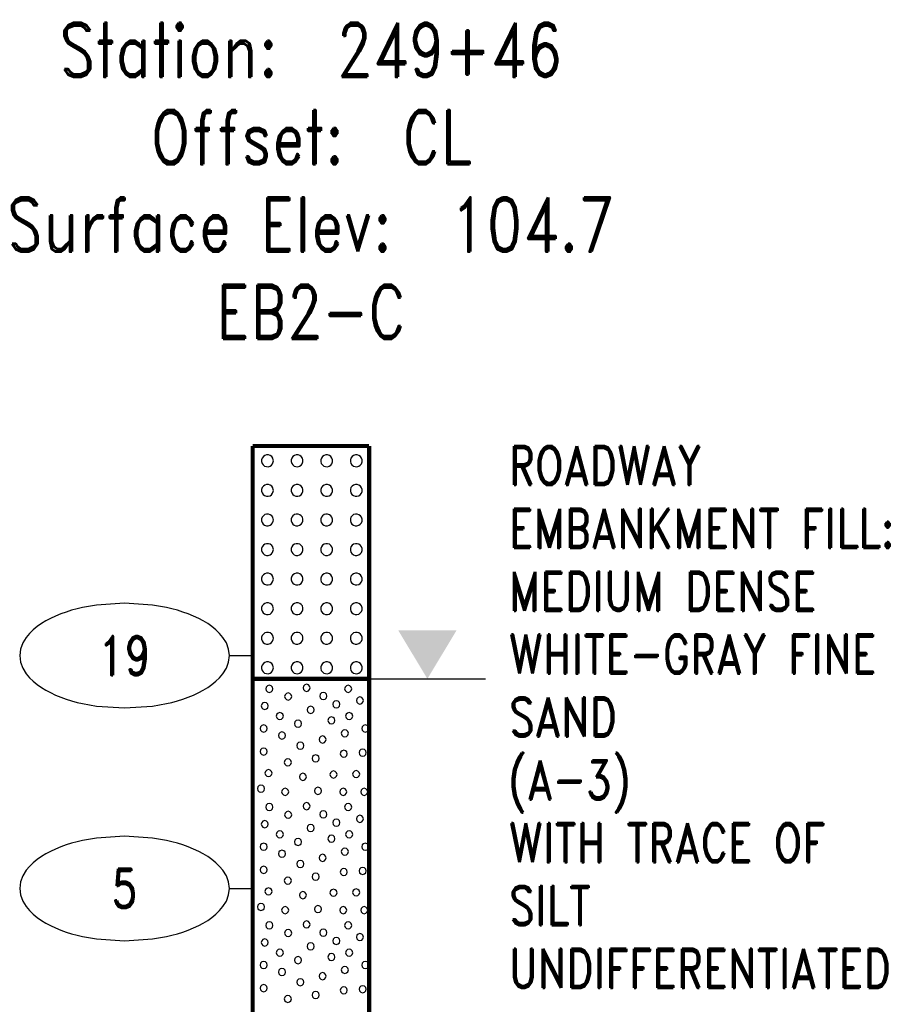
# Model space of a CAD drawing. Extents: x -12 to 875, y 345 to 518.
# Tile 12 of 16: x 365 to 403, y 472 to 515. Entities that reach past the tile are written whole.
import ezdxf
from ezdxf.enums import TextEntityAlignment as Align

# ---------------------------------------------------------------- set-up
doc = ezdxf.new("R2010")
doc.units = 0
doc.linetypes.add('Solid', pattern=[0])
doc.layers.get('0').update_dxf_attribs({"linetype": 'Solid'})
doc.layers.add('EB2-C', color=4, linetype='Solid')
doc.styles.add('ROMAND', font='romand', dxfattribs={"height": 1})

# ---------------------------------------------------------------- blocks, each defined once
blk = doc.blocks.new('DGRFC_NCLEV2')
at = {"color": 7, "linetype": 'Solid'}
blk.add_lwpolyline([(-0.06, 0), (0.06, 0)], dxfattribs=at)
at = {"color": 7}
blk.add_solid([(0, 0), (0.03, 0.05), (0, 0), (-0.03, 0.05)], dxfattribs=at)
blk = doc.blocks.new('DGRFC_NCDOT$NVALUE$ELLIPS')
at = {"color": 7, "linetype": 'Solid'}
blk.add_lwpolyline([(0, -2.5), (1.337, -2.407), (1.998, -2.292), (2.262, -2.231), (2.524, -2.16), (2.783, -2.078), (3.038, -1.985), (3.289, -1.882), (3.536, -1.768), (3.755, -1.657), (3.965, -1.529), (4.165, -1.386), (4.353, -1.227), (4.528, -1.054), (4.689, -0.869), (4.858, -0.606), (4.964, -0.311), (5, 0), (4.964, 0.311), (4.858, 0.606), (4.689, 0.869), (4.528, 1.054), (4.353, 1.227), (4.165, 1.386), (3.965, 1.529), (3.755, 1.657), (3.536, 1.768), (3.289, 1.882), (3.038, 1.985), (2.783, 2.078), (2.524, 2.16), (2.262, 2.231), (1.998, 2.292), (1.337, 2.407), (0, 2.5), (-1.337, 2.407), (-1.998, 2.292), (-2.262, 2.231), (-2.524, 2.16), (-2.783, 2.078), (-3.038, 1.985), (-3.289, 1.882), (-3.536, 1.768), (-3.755, 1.657), (-3.965, 1.529), (-4.165, 1.386), (-4.353, 1.227), (-4.528, 1.054), (-4.689, 0.869), (-4.858, 0.606), (-4.964, 0.311), (-5, 0), (-4.964, -0.311), (-4.858, -0.606), (-4.689, -0.869), (-4.528, -1.054), (-4.353, -1.227), (-4.165, -1.386), (-3.965, -1.529), (-3.755, -1.657), (-3.536, -1.768), (-3.289, -1.882), (-3.038, -1.985), (-2.783, -2.078), (-2.524, -2.16), (-2.262, -2.231), (-1.998, -2.292), (-1.337, -2.407), (0, -2.5)], dxfattribs=at)

msp = doc.modelspace()

# ---------------------------------------------------------------- linework, layer by layer
at = {"layer": 'EB2-C', "color": 7, "linetype": 'Solid', "const_width": 0.178}
for points in [[(375.161, 496.4), (375.161, 486.4)], [(375.161, 496.4), (380.161, 496.4)], [(380.161, 486.4), (380.161, 496.4)], [(375.161, 486.4), (380.161, 486.4)], [(375.161, 486.4), (375.161, 462.4)], [(380.161, 462.4), (380.161, 486.4)]]:
    msp.add_lwpolyline(points, dxfattribs=at)
at = {"layer": 'EB2-C', "color": 2, "linetype": 'Solid'}
for points in [[(376.05, 495.765), (376.047, 495.805), (376.023, 495.88), (375.977, 495.944), (375.913, 495.991), (375.838, 496.016), (375.759, 496.016), (375.683, 495.993), (375.619, 495.947), (375.571, 495.884), (375.546, 495.809), (375.544, 495.73), (375.567, 495.654), (375.612, 495.589), (375.675, 495.541), (375.75, 495.515), (375.829, 495.513), (375.905, 495.535), (375.97, 495.58), (376.019, 495.642), (376.046, 495.717), (376.05, 495.765)], [(377.32, 495.765), (377.317, 495.805), (377.293, 495.88), (377.247, 495.944), (377.183, 495.991), (377.108, 496.016), (377.029, 496.016), (376.953, 495.993), (376.889, 495.947), (376.841, 495.884), (376.816, 495.809), (376.814, 495.73), (376.837, 495.654), (376.882, 495.589), (376.945, 495.541), (377.02, 495.515), (377.099, 495.513), (377.175, 495.535), (377.24, 495.58), (377.289, 495.642), (377.316, 495.717), (377.32, 495.765)], [(378.59, 495.765), (378.587, 495.805), (378.563, 495.88), (378.517, 495.944), (378.453, 495.991), (378.378, 496.016), (378.299, 496.016), (378.223, 495.993), (378.159, 495.947), (378.111, 495.884), (378.086, 495.809), (378.084, 495.73), (378.107, 495.654), (378.152, 495.589), (378.215, 495.541), (378.29, 495.515), (378.369, 495.513), (378.445, 495.535), (378.51, 495.58), (378.559, 495.642), (378.586, 495.717), (378.59, 495.765)], [(379.86, 495.765), (379.857, 495.805), (379.833, 495.88), (379.787, 495.944), (379.723, 495.991), (379.648, 496.016), (379.569, 496.016), (379.493, 495.993), (379.429, 495.947), (379.381, 495.884), (379.356, 495.809), (379.354, 495.73), (379.377, 495.654), (379.422, 495.589), (379.485, 495.541), (379.56, 495.515), (379.639, 495.513), (379.715, 495.535), (379.78, 495.58), (379.829, 495.642), (379.856, 495.717), (379.86, 495.765)], [(376.05, 494.495), (376.047, 494.535), (376.023, 494.61), (375.977, 494.674), (375.913, 494.721), (375.838, 494.746), (375.759, 494.746), (375.683, 494.723), (375.619, 494.677), (375.571, 494.614), (375.546, 494.539), (375.544, 494.46), (375.567, 494.384), (375.612, 494.319), (375.675, 494.271), (375.75, 494.245), (375.829, 494.243), (375.905, 494.265), (375.97, 494.31), (376.019, 494.372), (376.046, 494.447), (376.05, 494.495)], [(377.32, 494.495), (377.317, 494.535), (377.293, 494.61), (377.247, 494.674), (377.183, 494.721), (377.108, 494.746), (377.029, 494.746), (376.953, 494.723), (376.889, 494.677), (376.841, 494.614), (376.816, 494.539), (376.814, 494.46), (376.837, 494.384), (376.882, 494.319), (376.945, 494.271), (377.02, 494.245), (377.099, 494.243), (377.175, 494.265), (377.24, 494.31), (377.289, 494.372), (377.316, 494.447), (377.32, 494.495)], [(378.59, 494.495), (378.587, 494.535), (378.563, 494.61), (378.517, 494.674), (378.453, 494.721), (378.378, 494.746), (378.299, 494.746), (378.223, 494.723), (378.159, 494.677), (378.111, 494.614), (378.086, 494.539), (378.084, 494.46), (378.107, 494.384), (378.152, 494.319), (378.215, 494.271), (378.29, 494.245), (378.369, 494.243), (378.445, 494.265), (378.51, 494.31), (378.559, 494.372), (378.586, 494.447), (378.59, 494.495)], [(379.86, 494.495), (379.857, 494.535), (379.833, 494.61), (379.787, 494.674), (379.723, 494.721), (379.648, 494.746), (379.569, 494.746), (379.493, 494.723), (379.429, 494.677), (379.381, 494.614), (379.356, 494.539), (379.354, 494.46), (379.377, 494.384), (379.422, 494.319), (379.485, 494.271), (379.56, 494.245), (379.639, 494.243), (379.715, 494.265), (379.78, 494.31), (379.829, 494.372), (379.856, 494.447), (379.86, 494.495)], [(376.05, 493.225), (376.047, 493.265), (376.023, 493.34), (375.977, 493.404), (375.913, 493.451), (375.838, 493.476), (375.759, 493.476), (375.683, 493.453), (375.619, 493.407), (375.571, 493.344), (375.546, 493.269), (375.544, 493.19), (375.567, 493.114), (375.612, 493.049), (375.675, 493.001), (375.75, 492.975), (375.829, 492.973), (375.905, 492.995), (375.97, 493.04), (376.019, 493.102), (376.046, 493.177), (376.05, 493.225)], [(377.32, 493.225), (377.317, 493.265), (377.293, 493.34), (377.247, 493.404), (377.183, 493.451), (377.108, 493.476), (377.029, 493.476), (376.953, 493.453), (376.889, 493.407), (376.841, 493.344), (376.816, 493.269), (376.814, 493.19), (376.837, 493.114), (376.882, 493.049), (376.945, 493.001), (377.02, 492.975), (377.099, 492.973), (377.175, 492.995), (377.24, 493.04), (377.289, 493.102), (377.316, 493.177), (377.32, 493.225)], [(378.59, 493.225), (378.587, 493.265), (378.563, 493.34), (378.517, 493.404), (378.453, 493.451), (378.378, 493.476), (378.299, 493.476), (378.223, 493.453), (378.159, 493.407), (378.111, 493.344), (378.086, 493.269), (378.084, 493.19), (378.107, 493.114), (378.152, 493.049), (378.215, 493.001), (378.29, 492.975), (378.369, 492.973), (378.445, 492.995), (378.51, 493.04), (378.559, 493.102), (378.586, 493.177), (378.59, 493.225)], [(379.86, 493.225), (379.857, 493.265), (379.833, 493.34), (379.787, 493.404), (379.723, 493.451), (379.648, 493.476), (379.569, 493.476), (379.493, 493.453), (379.429, 493.407), (379.381, 493.344), (379.356, 493.269), (379.354, 493.19), (379.377, 493.114), (379.422, 493.049), (379.485, 493.001), (379.56, 492.975), (379.639, 492.973), (379.715, 492.995), (379.78, 493.04), (379.829, 493.102), (379.856, 493.177), (379.86, 493.225)], [(376.05, 491.955), (376.047, 491.995), (376.023, 492.07), (375.977, 492.134), (375.913, 492.181), (375.838, 492.206), (375.759, 492.206), (375.683, 492.183), (375.619, 492.137), (375.571, 492.074), (375.546, 491.999), (375.544, 491.92), (375.567, 491.844), (375.612, 491.779), (375.675, 491.731), (375.75, 491.705), (375.829, 491.703), (375.905, 491.725), (375.97, 491.77), (376.019, 491.832), (376.046, 491.907), (376.05, 491.955)], [(377.32, 491.955), (377.317, 491.995), (377.293, 492.07), (377.247, 492.134), (377.183, 492.181), (377.108, 492.206), (377.029, 492.206), (376.953, 492.183), (376.889, 492.137), (376.841, 492.074), (376.816, 491.999), (376.814, 491.92), (376.837, 491.844), (376.882, 491.779), (376.945, 491.731), (377.02, 491.705), (377.099, 491.703), (377.175, 491.725), (377.24, 491.77), (377.289, 491.832), (377.316, 491.907), (377.32, 491.955)], [(378.59, 491.955), (378.587, 491.995), (378.563, 492.07), (378.517, 492.134), (378.453, 492.181), (378.378, 492.206), (378.299, 492.206), (378.223, 492.183), (378.159, 492.137), (378.111, 492.074), (378.086, 491.999), (378.084, 491.92), (378.107, 491.844), (378.152, 491.779), (378.215, 491.731), (378.29, 491.705), (378.369, 491.703), (378.445, 491.725), (378.51, 491.77), (378.559, 491.832), (378.586, 491.907), (378.59, 491.955)], [(379.86, 491.955), (379.857, 491.995), (379.833, 492.07), (379.787, 492.134), (379.723, 492.181), (379.648, 492.206), (379.569, 492.206), (379.493, 492.183), (379.429, 492.137), (379.381, 492.074), (379.356, 491.999), (379.354, 491.92), (379.377, 491.844), (379.422, 491.779), (379.485, 491.731), (379.56, 491.705), (379.639, 491.703), (379.715, 491.725), (379.78, 491.77), (379.829, 491.832), (379.856, 491.907), (379.86, 491.955)], [(376.05, 490.685), (376.047, 490.725), (376.023, 490.8), (375.977, 490.864), (375.913, 490.911), (375.838, 490.936), (375.759, 490.936), (375.683, 490.913), (375.619, 490.867), (375.571, 490.804), (375.546, 490.729), (375.544, 490.65), (375.567, 490.574), (375.612, 490.509), (375.675, 490.461), (375.75, 490.435), (375.829, 490.433), (375.905, 490.455), (375.97, 490.5), (376.019, 490.562), (376.046, 490.637), (376.05, 490.685)], [(377.32, 490.685), (377.317, 490.725), (377.293, 490.8), (377.247, 490.864), (377.183, 490.911), (377.108, 490.936), (377.029, 490.936), (376.953, 490.913), (376.889, 490.867), (376.841, 490.804), (376.816, 490.729), (376.814, 490.65), (376.837, 490.574), (376.882, 490.509), (376.945, 490.461), (377.02, 490.435), (377.099, 490.433), (377.175, 490.455), (377.24, 490.5), (377.289, 490.562), (377.316, 490.637), (377.32, 490.685)], [(378.59, 490.685), (378.587, 490.725), (378.563, 490.8), (378.517, 490.864), (378.453, 490.911), (378.378, 490.936), (378.299, 490.936), (378.223, 490.913), (378.159, 490.867), (378.111, 490.804), (378.086, 490.729), (378.084, 490.65), (378.107, 490.574), (378.152, 490.509), (378.215, 490.461), (378.29, 490.435), (378.369, 490.433), (378.445, 490.455), (378.51, 490.5), (378.559, 490.562), (378.586, 490.637), (378.59, 490.685)], [(379.86, 490.685), (379.857, 490.725), (379.833, 490.8), (379.787, 490.864), (379.723, 490.911), (379.648, 490.936), (379.569, 490.936), (379.493, 490.913), (379.429, 490.867), (379.381, 490.804), (379.356, 490.729), (379.354, 490.65), (379.377, 490.574), (379.422, 490.509), (379.485, 490.461), (379.56, 490.435), (379.639, 490.433), (379.715, 490.455), (379.78, 490.5), (379.829, 490.562), (379.856, 490.637), (379.86, 490.685)], [(376.05, 489.415), (376.047, 489.455), (376.023, 489.53), (375.977, 489.594), (375.913, 489.641), (375.838, 489.666), (375.759, 489.666), (375.683, 489.643), (375.619, 489.597), (375.571, 489.534), (375.546, 489.459), (375.544, 489.38), (375.567, 489.304), (375.612, 489.239), (375.675, 489.191), (375.75, 489.165), (375.829, 489.163), (375.905, 489.185), (375.97, 489.23), (376.019, 489.292), (376.046, 489.367), (376.05, 489.415)], [(377.32, 489.415), (377.317, 489.455), (377.293, 489.53), (377.247, 489.594), (377.183, 489.641), (377.108, 489.666), (377.029, 489.666), (376.953, 489.643), (376.889, 489.597), (376.841, 489.534), (376.816, 489.459), (376.814, 489.38), (376.837, 489.304), (376.882, 489.239), (376.945, 489.191), (377.02, 489.165), (377.099, 489.163), (377.175, 489.185), (377.24, 489.23), (377.289, 489.292), (377.316, 489.367), (377.32, 489.415)], [(378.59, 489.415), (378.587, 489.455), (378.563, 489.53), (378.517, 489.594), (378.453, 489.641), (378.378, 489.666), (378.299, 489.666), (378.223, 489.643), (378.159, 489.597), (378.111, 489.534), (378.086, 489.459), (378.084, 489.38), (378.107, 489.304), (378.152, 489.239), (378.215, 489.191), (378.29, 489.165), (378.369, 489.163), (378.445, 489.185), (378.51, 489.23), (378.559, 489.292), (378.586, 489.367), (378.59, 489.415)], [(379.86, 489.415), (379.857, 489.455), (379.833, 489.53), (379.787, 489.594), (379.723, 489.641), (379.648, 489.666), (379.569, 489.666), (379.493, 489.643), (379.429, 489.597), (379.381, 489.534), (379.356, 489.459), (379.354, 489.38), (379.377, 489.304), (379.422, 489.239), (379.485, 489.191), (379.56, 489.165), (379.639, 489.163), (379.715, 489.185), (379.78, 489.23), (379.829, 489.292), (379.856, 489.367), (379.86, 489.415)], [(376.05, 488.145), (376.047, 488.185), (376.023, 488.26), (375.977, 488.324), (375.913, 488.371), (375.838, 488.396), (375.759, 488.396), (375.683, 488.373), (375.619, 488.327), (375.571, 488.264), (375.546, 488.189), (375.544, 488.11), (375.567, 488.034), (375.612, 487.969), (375.675, 487.921), (375.75, 487.895), (375.829, 487.893), (375.905, 487.915), (375.97, 487.96), (376.019, 488.022), (376.046, 488.097), (376.05, 488.145)], [(377.32, 488.145), (377.317, 488.185), (377.293, 488.26), (377.247, 488.324), (377.183, 488.371), (377.108, 488.396), (377.029, 488.396), (376.953, 488.373), (376.889, 488.327), (376.841, 488.264), (376.816, 488.189), (376.814, 488.11), (376.837, 488.034), (376.882, 487.969), (376.945, 487.921), (377.02, 487.895), (377.099, 487.893), (377.175, 487.915), (377.24, 487.96), (377.289, 488.022), (377.316, 488.097), (377.32, 488.145)], [(378.59, 488.145), (378.587, 488.185), (378.563, 488.26), (378.517, 488.324), (378.453, 488.371), (378.378, 488.396), (378.299, 488.396), (378.223, 488.373), (378.159, 488.327), (378.111, 488.264), (378.086, 488.189), (378.084, 488.11), (378.107, 488.034), (378.152, 487.969), (378.215, 487.921), (378.29, 487.895), (378.369, 487.893), (378.445, 487.915), (378.51, 487.96), (378.559, 488.022), (378.586, 488.097), (378.59, 488.145)], [(379.86, 488.145), (379.857, 488.185), (379.833, 488.26), (379.787, 488.324), (379.723, 488.371), (379.648, 488.396), (379.569, 488.396), (379.493, 488.373), (379.429, 488.327), (379.381, 488.264), (379.356, 488.189), (379.354, 488.11), (379.377, 488.034), (379.422, 487.969), (379.485, 487.921), (379.56, 487.895), (379.639, 487.893), (379.715, 487.915), (379.78, 487.96), (379.829, 488.022), (379.856, 488.097), (379.86, 488.145)], [(376.05, 486.875), (376.047, 486.915), (376.023, 486.99), (375.977, 487.054), (375.913, 487.101), (375.838, 487.126), (375.759, 487.126), (375.683, 487.103), (375.619, 487.057), (375.571, 486.994), (375.546, 486.919), (375.544, 486.84), (375.567, 486.764), (375.612, 486.699), (375.675, 486.651), (375.75, 486.625), (375.829, 486.623), (375.905, 486.645), (375.97, 486.69), (376.019, 486.752), (376.046, 486.827), (376.05, 486.875)], [(377.32, 486.875), (377.317, 486.915), (377.293, 486.99), (377.247, 487.054), (377.183, 487.101), (377.108, 487.126), (377.029, 487.126), (376.953, 487.103), (376.889, 487.057), (376.841, 486.994), (376.816, 486.919), (376.814, 486.84), (376.837, 486.764), (376.882, 486.699), (376.945, 486.651), (377.02, 486.625), (377.099, 486.623), (377.175, 486.645), (377.24, 486.69), (377.289, 486.752), (377.316, 486.827), (377.32, 486.875)], [(378.59, 486.875), (378.587, 486.915), (378.563, 486.99), (378.517, 487.054), (378.453, 487.101), (378.378, 487.126), (378.299, 487.126), (378.223, 487.103), (378.159, 487.057), (378.111, 486.994), (378.086, 486.919), (378.084, 486.84), (378.107, 486.764), (378.152, 486.699), (378.215, 486.651), (378.29, 486.625), (378.369, 486.623), (378.445, 486.645), (378.51, 486.69), (378.559, 486.752), (378.586, 486.827), (378.59, 486.875)], [(379.86, 486.875), (379.857, 486.915), (379.833, 486.99), (379.787, 487.054), (379.723, 487.101), (379.648, 487.126), (379.569, 487.126), (379.493, 487.103), (379.429, 487.057), (379.381, 486.994), (379.356, 486.919), (379.354, 486.84), (379.377, 486.764), (379.422, 486.699), (379.485, 486.651), (379.56, 486.625), (379.639, 486.623), (379.715, 486.645), (379.78, 486.69), (379.829, 486.752), (379.856, 486.827), (379.86, 486.875)], [(376.025, 485.975), (376.005, 486.051), (375.949, 486.107), (375.873, 486.127), (375.796, 486.107), (375.741, 486.051), (375.72, 485.975), (375.741, 485.899), (375.796, 485.843), (375.873, 485.822), (375.949, 485.843), (376.005, 485.899), (376.025, 485.975)], [(377.627, 486.014), (377.606, 486.09), (377.551, 486.146), (377.475, 486.166), (377.398, 486.146), (377.343, 486.09), (377.322, 486.014), (377.343, 485.938), (377.398, 485.882), (377.475, 485.862), (377.551, 485.882), (377.606, 485.938), (377.627, 486.014)], [(379.414, 485.975), (379.394, 486.051), (379.338, 486.107), (379.262, 486.127), (379.186, 486.107), (379.13, 486.051), (379.109, 485.975), (379.13, 485.898), (379.186, 485.843), (379.262, 485.822), (379.338, 485.843), (379.394, 485.898), (379.414, 485.975)], [(376.835, 485.644), (376.814, 485.72), (376.759, 485.776), (376.682, 485.797), (376.606, 485.776), (376.55, 485.72), (376.53, 485.644), (376.55, 485.568), (376.606, 485.512), (376.682, 485.492), (376.759, 485.512), (376.814, 485.568), (376.835, 485.644)], [(378.345, 485.662), (378.325, 485.738), (378.269, 485.794), (378.193, 485.815), (378.116, 485.794), (378.061, 485.738), (378.04, 485.662), (378.061, 485.586), (378.116, 485.53), (378.193, 485.51), (378.269, 485.53), (378.325, 485.586), (378.345, 485.662)], [(378.901, 485.308), (378.881, 485.384), (378.825, 485.44), (378.749, 485.46), (378.673, 485.44), (378.617, 485.384), (378.597, 485.308), (378.617, 485.231), (378.673, 485.176), (378.749, 485.155), (378.825, 485.176), (378.881, 485.231), (378.901, 485.308)], [(379.916, 485.47), (379.896, 485.547), (379.84, 485.602), (379.764, 485.623), (379.687, 485.602), (379.632, 485.547), (379.611, 485.47), (379.632, 485.394), (379.687, 485.338), (379.764, 485.318), (379.84, 485.338), (379.896, 485.394), (379.916, 485.47)], [(375.833, 485.239), (375.812, 485.315), (375.756, 485.371), (375.68, 485.391), (375.604, 485.371), (375.548, 485.315), (375.528, 485.239), (375.548, 485.163), (375.604, 485.107), (375.68, 485.087), (375.756, 485.107), (375.812, 485.163), (375.833, 485.239)], [(377.805, 485.073), (377.784, 485.149), (377.729, 485.205), (377.652, 485.225), (377.576, 485.205), (377.52, 485.149), (377.5, 485.073), (377.52, 484.996), (377.576, 484.941), (377.652, 484.92), (377.729, 484.941), (377.784, 484.996), (377.805, 485.073)], [(376.478, 484.802), (376.458, 484.878), (376.402, 484.934), (376.326, 484.954), (376.25, 484.934), (376.194, 484.878), (376.174, 484.802), (376.194, 484.726), (376.25, 484.67), (376.326, 484.649), (376.402, 484.67), (376.458, 484.726), (376.478, 484.802)], [(377.262, 484.479), (377.241, 484.555), (377.185, 484.611), (377.109, 484.631), (377.033, 484.611), (376.977, 484.555), (376.957, 484.479), (376.977, 484.403), (377.033, 484.347), (377.109, 484.326), (377.185, 484.347), (377.241, 484.403), (377.262, 484.479)], [(378.693, 484.616), (378.673, 484.692), (378.617, 484.748), (378.541, 484.769), (378.464, 484.748), (378.409, 484.692), (378.388, 484.616), (378.409, 484.54), (378.464, 484.484), (378.541, 484.464), (378.617, 484.484), (378.673, 484.54), (378.693, 484.616)], [(379.456, 484.802), (379.435, 484.878), (379.38, 484.934), (379.303, 484.954), (379.227, 484.934), (379.171, 484.878), (379.151, 484.802), (379.171, 484.726), (379.227, 484.67), (379.303, 484.649), (379.38, 484.67), (379.435, 484.726), (379.456, 484.802)], [(375.787, 484.27), (375.766, 484.347), (375.711, 484.402), (375.634, 484.423), (375.558, 484.402), (375.502, 484.347), (375.482, 484.27), (375.502, 484.194), (375.558, 484.138), (375.634, 484.118), (375.711, 484.138), (375.766, 484.194), (375.787, 484.27)], [(379.27, 484.062), (379.25, 484.138), (379.194, 484.194), (379.118, 484.214), (379.042, 484.194), (378.986, 484.138), (378.965, 484.062), (378.986, 483.986), (379.042, 483.93), (379.118, 483.909), (379.194, 483.93), (379.25, 483.986), (379.27, 484.062)], [(380.147, 484.27), (380.127, 484.347), (380.071, 484.402), (379.995, 484.423), (379.919, 484.402), (379.863, 484.347), (379.843, 484.27), (379.863, 484.194), (379.919, 484.138), (379.995, 484.118), (380.071, 484.138), (380.127, 484.194), (380.147, 484.27)], [(376.57, 483.97), (376.55, 484.047), (376.494, 484.102), (376.418, 484.123), (376.341, 484.102), (376.286, 484.047), (376.265, 483.97), (376.286, 483.894), (376.341, 483.838), (376.418, 483.818), (376.494, 483.838), (376.55, 483.894), (376.57, 483.97)], [(378.314, 483.795), (378.294, 483.871), (378.238, 483.927), (378.162, 483.947), (378.086, 483.927), (378.03, 483.871), (378.009, 483.795), (378.03, 483.719), (378.086, 483.663), (378.162, 483.642), (378.238, 483.663), (378.294, 483.719), (378.314, 483.795)], [(375.787, 483.279), (375.766, 483.355), (375.711, 483.411), (375.634, 483.431), (375.558, 483.411), (375.502, 483.355), (375.482, 483.279), (375.502, 483.203), (375.558, 483.147), (375.634, 483.126), (375.711, 483.147), (375.766, 483.203), (375.787, 483.279)], [(377.358, 483.533), (377.338, 483.609), (377.282, 483.665), (377.206, 483.685), (377.13, 483.665), (377.074, 483.609), (377.053, 483.533), (377.074, 483.457), (377.13, 483.401), (377.206, 483.381), (377.282, 483.401), (377.338, 483.457), (377.358, 483.533)], [(379.224, 483.185), (379.204, 483.261), (379.148, 483.317), (379.072, 483.337), (378.996, 483.317), (378.94, 483.261), (378.92, 483.185), (378.94, 483.108), (378.996, 483.053), (379.072, 483.032), (379.148, 483.053), (379.204, 483.108), (379.224, 483.185)], [(380.033, 483.233), (380.012, 483.309), (379.957, 483.365), (379.88, 483.385), (379.804, 483.365), (379.749, 483.309), (379.728, 483.233), (379.749, 483.157), (379.804, 483.101), (379.88, 483.081), (379.957, 483.101), (380.012, 483.157), (380.033, 483.233)], [(376.824, 482.816), (376.804, 482.892), (376.748, 482.948), (376.672, 482.968), (376.596, 482.948), (376.54, 482.892), (376.519, 482.816), (376.54, 482.74), (376.596, 482.684), (376.672, 482.664), (376.748, 482.684), (376.804, 482.74), (376.824, 482.816)], [(378.014, 482.984), (377.994, 483.06), (377.938, 483.116), (377.862, 483.136), (377.786, 483.116), (377.73, 483.06), (377.709, 482.984), (377.73, 482.908), (377.786, 482.852), (377.862, 482.831), (377.938, 482.852), (377.994, 482.908), (378.014, 482.984)], [(375.993, 482.353), (375.972, 482.429), (375.917, 482.485), (375.84, 482.506), (375.764, 482.485), (375.708, 482.429), (375.688, 482.353), (375.708, 482.277), (375.764, 482.221), (375.84, 482.201), (375.917, 482.221), (375.972, 482.277), (375.993, 482.353)], [(379.756, 482.31), (379.735, 482.386), (379.68, 482.442), (379.603, 482.462), (379.527, 482.442), (379.471, 482.386), (379.451, 482.31), (379.471, 482.234), (379.527, 482.178), (379.603, 482.158), (379.68, 482.178), (379.735, 482.234), (379.756, 482.31)], [(377.47, 482.193), (377.45, 482.269), (377.394, 482.325), (377.318, 482.345), (377.241, 482.325), (377.186, 482.269), (377.165, 482.193), (377.186, 482.117), (377.241, 482.061), (377.318, 482.041), (377.394, 482.061), (377.45, 482.117), (377.47, 482.193)], [(378.784, 482.295), (378.764, 482.371), (378.708, 482.427), (378.632, 482.447), (378.556, 482.427), (378.5, 482.371), (378.48, 482.295), (378.5, 482.219), (378.556, 482.163), (378.632, 482.142), (378.708, 482.163), (378.764, 482.219), (378.784, 482.295)], [(375.67, 481.687), (375.649, 481.763), (375.594, 481.819), (375.517, 481.84), (375.441, 481.819), (375.386, 481.763), (375.365, 481.687), (375.386, 481.611), (375.441, 481.555), (375.517, 481.535), (375.594, 481.555), (375.649, 481.611), (375.67, 481.687)], [(376.707, 481.547), (376.687, 481.623), (376.631, 481.679), (376.555, 481.7), (376.479, 481.679), (376.423, 481.623), (376.402, 481.547), (376.423, 481.471), (376.479, 481.415), (376.555, 481.395), (376.631, 481.415), (376.687, 481.471), (376.707, 481.547)], [(378.116, 481.593), (378.095, 481.669), (378.04, 481.725), (377.963, 481.745), (377.887, 481.725), (377.831, 481.669), (377.811, 481.593), (377.831, 481.517), (377.887, 481.461), (377.963, 481.441), (378.04, 481.461), (378.095, 481.517), (378.116, 481.593)], [(379.201, 481.547), (379.181, 481.623), (379.125, 481.679), (379.049, 481.7), (378.973, 481.679), (378.917, 481.623), (378.897, 481.547), (378.917, 481.471), (378.973, 481.415), (379.049, 481.395), (379.125, 481.415), (379.181, 481.471), (379.201, 481.547)], [(380.102, 481.547), (380.081, 481.623), (380.025, 481.679), (379.949, 481.7), (379.873, 481.679), (379.817, 481.623), (379.797, 481.547), (379.817, 481.471), (379.873, 481.415), (379.949, 481.395), (380.025, 481.415), (380.081, 481.471), (380.102, 481.547)], [(376.025, 480.895), (376.005, 480.971), (375.949, 481.027), (375.873, 481.047), (375.796, 481.027), (375.741, 480.971), (375.72, 480.895), (375.741, 480.819), (375.796, 480.763), (375.873, 480.742), (375.949, 480.763), (376.005, 480.819), (376.025, 480.895)], [(377.627, 480.934), (377.606, 481.01), (377.551, 481.066), (377.475, 481.086), (377.398, 481.066), (377.343, 481.01), (377.322, 480.934), (377.343, 480.858), (377.398, 480.802), (377.475, 480.782), (377.551, 480.802), (377.606, 480.858), (377.627, 480.934)], [(379.414, 480.895), (379.394, 480.971), (379.338, 481.027), (379.262, 481.047), (379.186, 481.027), (379.13, 480.971), (379.109, 480.895), (379.13, 480.818), (379.186, 480.763), (379.262, 480.742), (379.338, 480.763), (379.394, 480.818), (379.414, 480.895)], [(376.835, 480.564), (376.814, 480.64), (376.759, 480.696), (376.682, 480.717), (376.606, 480.696), (376.55, 480.64), (376.53, 480.564), (376.55, 480.488), (376.606, 480.432), (376.682, 480.412), (376.759, 480.432), (376.814, 480.488), (376.835, 480.564)], [(378.345, 480.582), (378.325, 480.658), (378.269, 480.714), (378.193, 480.735), (378.116, 480.714), (378.061, 480.658), (378.04, 480.582), (378.061, 480.506), (378.116, 480.45), (378.193, 480.43), (378.269, 480.45), (378.325, 480.506), (378.345, 480.582)], [(378.901, 480.228), (378.881, 480.304), (378.825, 480.36), (378.749, 480.38), (378.673, 480.36), (378.617, 480.304), (378.597, 480.228), (378.617, 480.151), (378.673, 480.096), (378.749, 480.075), (378.825, 480.096), (378.881, 480.151), (378.901, 480.228)], [(379.916, 480.39), (379.896, 480.467), (379.84, 480.522), (379.764, 480.543), (379.687, 480.522), (379.632, 480.467), (379.611, 480.39), (379.632, 480.314), (379.687, 480.258), (379.764, 480.238), (379.84, 480.258), (379.896, 480.314), (379.916, 480.39)], [(375.833, 480.159), (375.812, 480.235), (375.756, 480.291), (375.68, 480.311), (375.604, 480.291), (375.548, 480.235), (375.528, 480.159), (375.548, 480.083), (375.604, 480.027), (375.68, 480.007), (375.756, 480.027), (375.812, 480.083), (375.833, 480.159)], [(377.805, 479.993), (377.784, 480.069), (377.729, 480.125), (377.652, 480.145), (377.576, 480.125), (377.52, 480.069), (377.5, 479.993), (377.52, 479.916), (377.576, 479.861), (377.652, 479.84), (377.729, 479.861), (377.784, 479.916), (377.805, 479.993)], [(376.478, 479.722), (376.458, 479.798), (376.402, 479.854), (376.326, 479.874), (376.25, 479.854), (376.194, 479.798), (376.174, 479.722), (376.194, 479.646), (376.25, 479.59), (376.326, 479.569), (376.402, 479.59), (376.458, 479.646), (376.478, 479.722)], [(377.262, 479.399), (377.241, 479.475), (377.185, 479.531), (377.109, 479.551), (377.033, 479.531), (376.977, 479.475), (376.957, 479.399), (376.977, 479.323), (377.033, 479.267), (377.109, 479.246), (377.185, 479.267), (377.241, 479.323), (377.262, 479.399)], [(378.693, 479.536), (378.673, 479.612), (378.617, 479.668), (378.541, 479.689), (378.464, 479.668), (378.409, 479.612), (378.388, 479.536), (378.409, 479.46), (378.464, 479.404), (378.541, 479.384), (378.617, 479.404), (378.673, 479.46), (378.693, 479.536)], [(379.456, 479.722), (379.435, 479.798), (379.38, 479.854), (379.303, 479.874), (379.227, 479.854), (379.171, 479.798), (379.151, 479.722), (379.171, 479.646), (379.227, 479.59), (379.303, 479.569), (379.38, 479.59), (379.435, 479.646), (379.456, 479.722)], [(375.787, 479.19), (375.766, 479.267), (375.711, 479.322), (375.634, 479.343), (375.558, 479.322), (375.502, 479.267), (375.482, 479.19), (375.502, 479.114), (375.558, 479.058), (375.634, 479.038), (375.711, 479.058), (375.766, 479.114), (375.787, 479.19)], [(379.27, 478.982), (379.25, 479.058), (379.194, 479.114), (379.118, 479.134), (379.042, 479.114), (378.986, 479.058), (378.965, 478.982), (378.986, 478.906), (379.042, 478.85), (379.118, 478.829), (379.194, 478.85), (379.25, 478.906), (379.27, 478.982)], [(380.147, 479.19), (380.127, 479.267), (380.071, 479.322), (379.995, 479.343), (379.919, 479.322), (379.863, 479.267), (379.843, 479.19), (379.863, 479.114), (379.919, 479.058), (379.995, 479.038), (380.071, 479.058), (380.127, 479.114), (380.147, 479.19)], [(376.57, 478.89), (376.55, 478.967), (376.494, 479.022), (376.418, 479.043), (376.341, 479.022), (376.286, 478.967), (376.265, 478.89), (376.286, 478.814), (376.341, 478.758), (376.418, 478.738), (376.494, 478.758), (376.55, 478.814), (376.57, 478.89)], [(378.314, 478.715), (378.294, 478.791), (378.238, 478.847), (378.162, 478.867), (378.086, 478.847), (378.03, 478.791), (378.009, 478.715), (378.03, 478.639), (378.086, 478.583), (378.162, 478.562), (378.238, 478.583), (378.294, 478.639), (378.314, 478.715)], [(375.787, 478.199), (375.766, 478.275), (375.711, 478.331), (375.634, 478.351), (375.558, 478.331), (375.502, 478.275), (375.482, 478.199), (375.502, 478.123), (375.558, 478.067), (375.634, 478.046), (375.711, 478.067), (375.766, 478.123), (375.787, 478.199)], [(377.358, 478.453), (377.338, 478.529), (377.282, 478.585), (377.206, 478.605), (377.13, 478.585), (377.074, 478.529), (377.053, 478.453), (377.074, 478.377), (377.13, 478.321), (377.206, 478.301), (377.282, 478.321), (377.338, 478.377), (377.358, 478.453)], [(379.224, 478.105), (379.204, 478.181), (379.148, 478.237), (379.072, 478.257), (378.996, 478.237), (378.94, 478.181), (378.92, 478.105), (378.94, 478.028), (378.996, 477.973), (379.072, 477.952), (379.148, 477.973), (379.204, 478.028), (379.224, 478.105)], [(380.033, 478.153), (380.012, 478.229), (379.957, 478.285), (379.88, 478.305), (379.804, 478.285), (379.749, 478.229), (379.728, 478.153), (379.749, 478.077), (379.804, 478.021), (379.88, 478.001), (379.957, 478.021), (380.012, 478.077), (380.033, 478.153)], [(376.824, 477.736), (376.804, 477.812), (376.748, 477.868), (376.672, 477.888), (376.596, 477.868), (376.54, 477.812), (376.519, 477.736), (376.54, 477.66), (376.596, 477.604), (376.672, 477.584), (376.748, 477.604), (376.804, 477.66), (376.824, 477.736)], [(378.014, 477.904), (377.994, 477.98), (377.938, 478.036), (377.862, 478.056), (377.786, 478.036), (377.73, 477.98), (377.709, 477.904), (377.73, 477.828), (377.786, 477.772), (377.862, 477.751), (377.938, 477.772), (377.994, 477.828), (378.014, 477.904)], [(375.993, 477.273), (375.972, 477.349), (375.917, 477.405), (375.84, 477.426), (375.764, 477.405), (375.708, 477.349), (375.688, 477.273), (375.708, 477.197), (375.764, 477.141), (375.84, 477.121), (375.917, 477.141), (375.972, 477.197), (375.993, 477.273)], [(379.756, 477.23), (379.735, 477.306), (379.68, 477.362), (379.603, 477.382), (379.527, 477.362), (379.471, 477.306), (379.451, 477.23), (379.471, 477.154), (379.527, 477.098), (379.603, 477.078), (379.68, 477.098), (379.735, 477.154), (379.756, 477.23)], [(377.47, 477.113), (377.45, 477.189), (377.394, 477.245), (377.318, 477.265), (377.241, 477.245), (377.186, 477.189), (377.165, 477.113), (377.186, 477.037), (377.241, 476.981), (377.318, 476.961), (377.394, 476.981), (377.45, 477.037), (377.47, 477.113)], [(378.784, 477.215), (378.764, 477.291), (378.708, 477.347), (378.632, 477.367), (378.556, 477.347), (378.5, 477.291), (378.48, 477.215), (378.5, 477.139), (378.556, 477.083), (378.632, 477.062), (378.708, 477.083), (378.764, 477.139), (378.784, 477.215)], [(375.67, 476.607), (375.649, 476.683), (375.594, 476.739), (375.517, 476.76), (375.441, 476.739), (375.386, 476.683), (375.365, 476.607), (375.386, 476.531), (375.441, 476.475), (375.517, 476.455), (375.594, 476.475), (375.649, 476.531), (375.67, 476.607)], [(376.707, 476.467), (376.687, 476.543), (376.631, 476.599), (376.555, 476.62), (376.479, 476.599), (376.423, 476.543), (376.402, 476.467), (376.423, 476.391), (376.479, 476.335), (376.555, 476.315), (376.631, 476.335), (376.687, 476.391), (376.707, 476.467)], [(378.116, 476.513), (378.095, 476.589), (378.04, 476.645), (377.963, 476.665), (377.887, 476.645), (377.831, 476.589), (377.811, 476.513), (377.831, 476.437), (377.887, 476.381), (377.963, 476.361), (378.04, 476.381), (378.095, 476.437), (378.116, 476.513)], [(379.201, 476.467), (379.181, 476.543), (379.125, 476.599), (379.049, 476.62), (378.973, 476.599), (378.917, 476.543), (378.897, 476.467), (378.917, 476.391), (378.973, 476.335), (379.049, 476.315), (379.125, 476.335), (379.181, 476.391), (379.201, 476.467)], [(380.102, 476.467), (380.081, 476.543), (380.025, 476.599), (379.949, 476.62), (379.873, 476.599), (379.817, 476.543), (379.797, 476.467), (379.817, 476.391), (379.873, 476.335), (379.949, 476.315), (380.025, 476.335), (380.081, 476.391), (380.102, 476.467)], [(376.025, 475.815), (376.005, 475.891), (375.949, 475.947), (375.873, 475.967), (375.796, 475.947), (375.741, 475.891), (375.72, 475.815), (375.741, 475.739), (375.796, 475.683), (375.873, 475.662), (375.949, 475.683), (376.005, 475.739), (376.025, 475.815)], [(377.627, 475.854), (377.606, 475.93), (377.551, 475.986), (377.475, 476.006), (377.398, 475.986), (377.343, 475.93), (377.322, 475.854), (377.343, 475.778), (377.398, 475.722), (377.475, 475.702), (377.551, 475.722), (377.606, 475.778), (377.627, 475.854)], [(379.414, 475.815), (379.394, 475.891), (379.338, 475.947), (379.262, 475.967), (379.186, 475.947), (379.13, 475.891), (379.109, 475.815), (379.13, 475.738), (379.186, 475.683), (379.262, 475.662), (379.338, 475.683), (379.394, 475.738), (379.414, 475.815)], [(376.835, 475.484), (376.814, 475.56), (376.759, 475.616), (376.682, 475.637), (376.606, 475.616), (376.55, 475.56), (376.53, 475.484), (376.55, 475.408), (376.606, 475.352), (376.682, 475.332), (376.759, 475.352), (376.814, 475.408), (376.835, 475.484)], [(378.345, 475.502), (378.325, 475.578), (378.269, 475.634), (378.193, 475.655), (378.116, 475.634), (378.061, 475.578), (378.04, 475.502), (378.061, 475.426), (378.116, 475.37), (378.193, 475.35), (378.269, 475.37), (378.325, 475.426), (378.345, 475.502)], [(378.901, 475.148), (378.881, 475.224), (378.825, 475.28), (378.749, 475.3), (378.673, 475.28), (378.617, 475.224), (378.597, 475.148), (378.617, 475.071), (378.673, 475.016), (378.749, 474.995), (378.825, 475.016), (378.881, 475.071), (378.901, 475.148)], [(379.916, 475.31), (379.896, 475.387), (379.84, 475.442), (379.764, 475.463), (379.687, 475.442), (379.632, 475.387), (379.611, 475.31), (379.632, 475.234), (379.687, 475.178), (379.764, 475.158), (379.84, 475.178), (379.896, 475.234), (379.916, 475.31)], [(375.833, 475.079), (375.812, 475.155), (375.756, 475.211), (375.68, 475.231), (375.604, 475.211), (375.548, 475.155), (375.528, 475.079), (375.548, 475.003), (375.604, 474.947), (375.68, 474.927), (375.756, 474.947), (375.812, 475.003), (375.833, 475.079)], [(377.805, 474.913), (377.784, 474.989), (377.729, 475.045), (377.652, 475.065), (377.576, 475.045), (377.52, 474.989), (377.5, 474.913), (377.52, 474.836), (377.576, 474.781), (377.652, 474.76), (377.729, 474.781), (377.784, 474.836), (377.805, 474.913)], [(376.478, 474.642), (376.458, 474.718), (376.402, 474.774), (376.326, 474.794), (376.25, 474.774), (376.194, 474.718), (376.174, 474.642), (376.194, 474.566), (376.25, 474.51), (376.326, 474.489), (376.402, 474.51), (376.458, 474.566), (376.478, 474.642)], [(377.262, 474.319), (377.241, 474.395), (377.185, 474.451), (377.109, 474.471), (377.033, 474.451), (376.977, 474.395), (376.957, 474.319), (376.977, 474.243), (377.033, 474.187), (377.109, 474.166), (377.185, 474.187), (377.241, 474.243), (377.262, 474.319)], [(378.693, 474.456), (378.673, 474.532), (378.617, 474.588), (378.541, 474.609), (378.464, 474.588), (378.409, 474.532), (378.388, 474.456), (378.409, 474.38), (378.464, 474.324), (378.541, 474.304), (378.617, 474.324), (378.673, 474.38), (378.693, 474.456)], [(379.456, 474.642), (379.435, 474.718), (379.38, 474.774), (379.303, 474.794), (379.227, 474.774), (379.171, 474.718), (379.151, 474.642), (379.171, 474.566), (379.227, 474.51), (379.303, 474.489), (379.38, 474.51), (379.435, 474.566), (379.456, 474.642)], [(375.787, 474.11), (375.766, 474.187), (375.711, 474.242), (375.634, 474.263), (375.558, 474.242), (375.502, 474.187), (375.482, 474.11), (375.502, 474.034), (375.558, 473.978), (375.634, 473.958), (375.711, 473.978), (375.766, 474.034), (375.787, 474.11)], [(379.27, 473.902), (379.25, 473.978), (379.194, 474.034), (379.118, 474.054), (379.042, 474.034), (378.986, 473.978), (378.965, 473.902), (378.986, 473.826), (379.042, 473.77), (379.118, 473.749), (379.194, 473.77), (379.25, 473.826), (379.27, 473.902)], [(380.147, 474.11), (380.127, 474.187), (380.071, 474.242), (379.995, 474.263), (379.919, 474.242), (379.863, 474.187), (379.843, 474.11), (379.863, 474.034), (379.919, 473.978), (379.995, 473.958), (380.071, 473.978), (380.127, 474.034), (380.147, 474.11)], [(376.57, 473.81), (376.55, 473.887), (376.494, 473.942), (376.418, 473.963), (376.341, 473.942), (376.286, 473.887), (376.265, 473.81), (376.286, 473.734), (376.341, 473.678), (376.418, 473.658), (376.494, 473.678), (376.55, 473.734), (376.57, 473.81)], [(378.314, 473.635), (378.294, 473.711), (378.238, 473.767), (378.162, 473.787), (378.086, 473.767), (378.03, 473.711), (378.009, 473.635), (378.03, 473.559), (378.086, 473.503), (378.162, 473.482), (378.238, 473.503), (378.294, 473.559), (378.314, 473.635)], [(375.787, 473.119), (375.766, 473.195), (375.711, 473.251), (375.634, 473.271), (375.558, 473.251), (375.502, 473.195), (375.482, 473.119), (375.502, 473.043), (375.558, 472.987), (375.634, 472.966), (375.711, 472.987), (375.766, 473.043), (375.787, 473.119)], [(377.358, 473.373), (377.338, 473.449), (377.282, 473.505), (377.206, 473.525), (377.13, 473.505), (377.074, 473.449), (377.053, 473.373), (377.074, 473.297), (377.13, 473.241), (377.206, 473.221), (377.282, 473.241), (377.338, 473.297), (377.358, 473.373)], [(379.224, 473.025), (379.204, 473.101), (379.148, 473.157), (379.072, 473.177), (378.996, 473.157), (378.94, 473.101), (378.92, 473.025), (378.94, 472.948), (378.996, 472.893), (379.072, 472.872), (379.148, 472.893), (379.204, 472.948), (379.224, 473.025)], [(380.033, 473.073), (380.012, 473.149), (379.957, 473.205), (379.88, 473.225), (379.804, 473.205), (379.749, 473.149), (379.728, 473.073), (379.749, 472.997), (379.804, 472.941), (379.88, 472.921), (379.957, 472.941), (380.012, 472.997), (380.033, 473.073)], [(376.824, 472.656), (376.804, 472.732), (376.748, 472.788), (376.672, 472.808), (376.596, 472.788), (376.54, 472.732), (376.519, 472.656), (376.54, 472.58), (376.596, 472.524), (376.672, 472.504), (376.748, 472.524), (376.804, 472.58), (376.824, 472.656)], [(378.014, 472.824), (377.994, 472.9), (377.938, 472.956), (377.862, 472.976), (377.786, 472.956), (377.73, 472.9), (377.709, 472.824), (377.73, 472.748), (377.786, 472.692), (377.862, 472.671), (377.938, 472.692), (377.994, 472.748), (378.014, 472.824)]]:
    msp.add_lwpolyline(points, dxfattribs=at)
at = {"layer": 'EB2-C', "color": 7, "linetype": 'Solid'}
for points in [[(374.161, 487.4), (375.161, 487.4)], [(374.161, 477.4), (375.161, 477.4)]]:
    msp.add_lwpolyline(points, dxfattribs=at)

# ---------------------------------------------------------------- block references
at = {"layer": 'EB2-C'}
for name, p, xscale, yscale in [('DGRFC_NCDOT$NVALUE$ELLIPS', (369.661, 487.4), 0.9, 0.9), ('DGRFC_NCLEV2', (382.661, 486.4), 41.6666666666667, 41.6666666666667), ('DGRFC_NCDOT$NVALUE$ELLIPS', (369.661, 477.4), 0.9, 0.9)]:
    msp.add_blockref(name, p, dxfattribs=dict(at, xscale=xscale, yscale=yscale))

# ---------------------------------------------------------------- texts
at = {"layer": 'EB2-C', "color": 7, "style": 'ROMAND', "width": 0.78}
for s, p in [('Station:  249+46', (377.661, 512.25)), ('Offset:  CL', (377.661, 508.5)), ('Surface Elev:  104.7', (377.661, 504.75)), ('EB2-C', (377.661, 501))]:
    msp.add_text(s, height=2.325, dxfattribs=at).set_placement(p, align=Align.CENTER)
for s, p in [('ROADWAY', (386.161, 496.4)), ('EMBANKMENT FILL:', (386.161, 493.7)), ('MEDIUM DENSE', (386.161, 491)), ('WHITE-GRAY FINE', (386.161, 488.3)), ('SAND', (386.161, 485.6)), ('(A-3)', (386.161, 482.9)), ('WITH TRACE OF', (386.161, 480.2)), ('SILT', (386.161, 477.5)), ('UNDIFFERENTIATED', (386.161, 474.8))]:
    msp.add_text(s, height=1.674, dxfattribs=at).set_placement(p, align=Align.TOP_LEFT)
for s, p in [('19', (369.661, 487.4)), ('5', (369.661, 477.4))]:
    msp.add_text(s, height=1.674, dxfattribs=at).set_placement(p, align=Align.MIDDLE_CENTER)

doc.saveas('drawing.dxf')
